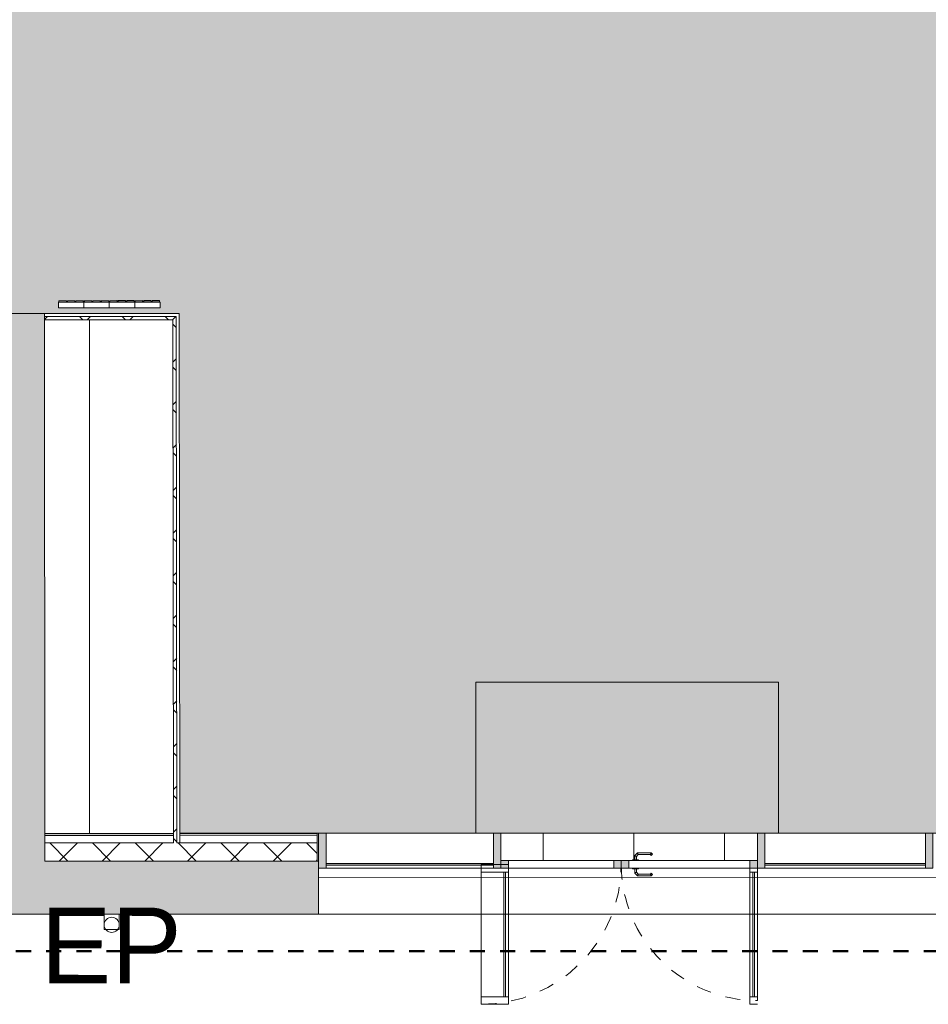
# Model space of a CAD drawing. Header units: metres. Extents: x 82 to 222, y -4 to 154.
# Tile 128 of 214: x 114.71 to 120.71, y 101.84 to 108.34. Entities that reach past the tile are written whole.
import ezdxf

# ---------------------------------------------------------------- set-up
doc = ezdxf.new("R2010")
doc.units = ezdxf.units.M
for name, pattern in [('Caché', [0.003, 0.002, -0.001]), ('Centre', [0.0125, 0.0025, -0.001875, 0.00625, -0.001875]), ('Tiret', [0.0025, 0.00125, -0.00125])]:
    doc.linetypes.add(name, pattern=pattern)
for name, color, linetype, lineweight in [('A-ANNO-NOTE', 7, 'Continuous', 20), ('A-AREA-PATT', 7, 'Continuous', 5), ('A-DETL-GENF', 7, 'Continuous', 5), ('A-DETL-THIN', 7, 'Continuous', 5), ('A-DOOR', 7, 'Continuous', 5), ('A-FLOR', 7, 'Continuous', 5), ('A-FLOR-PATT', 7, 'Continuous', 5), ('A-GLAZ-CURT', 7, 'Continuous', 5), ('A-GLAZ-CWMG', 7, 'Continuous', 5), ('A-WALL', 7, 'Continuous', 5), ('C-TOPO', 7, 'Continuous', 5), ('I-WALL', 7, 'Continuous', 5), ('M-EQPM', 7, 'Continuous', 5), ('P-SANR-FIXT', 7, 'Continuous', 5)]:
    doc.layers.add(name, color=color, linetype=linetype, lineweight=lineweight)
doc.layers.add('A-AREA', color=9, linetype='Tiret', lineweight=5, true_color=0x808080)
doc.layers.add('A-DETL', color=7, linetype='Continuous', lineweight=5, true_color=0x00a600)
doc.layers.add('A-WALL-PATT', color=7, linetype='Continuous', true_color=0x2a2a2a)
doc.styles.add('Arial', font='arial.ttf', dxfattribs={"height": 0.5})
pattern_1 = [(45, (-65.317, 107.194), (-0.14142136, 0.14142136), []), (135, (-65.317, 107.194), (-0.14142136, -0.14142136), [])]

# ---------------------------------------------------------------- blocks, each defined once
blk = doc.blocks.new('Meneau rectangulaire - 50x180-4026080-DCE-Plan de reperage des sol- rez de rue-200 - Dépendante 1')
at = {"layer": 'A-GLAZ-CWMG', "true_color": 0x2a2a2a}
blk.add_hatch(color=250, dxfattribs=at).paths.add_polyline_path([(0, -0.025), (0, 0.205), (-0.05, 0.205), (-0.05, -0.025)])
at = {"layer": 'A-GLAZ-CWMG'}
for p, q in [((0, 0.205), (-0.05, 0.205)), ((-0.05, 0.205), (-0.05, -0.025)), ((0, -0.025), (0, 0.205)), ((-0.05, -0.025), (0, -0.025))]:
    blk.add_line(p, q, dxfattribs=at)
blk = doc.blocks.new('Panneau système - Vitré-5471742-DCE-Plan de reperage des sol- rez de rue-200 - Dépendante 1')
at = {"layer": 'A-GLAZ-CURT', "true_color": 0x2a2a2a}
blk.add_hatch(color=250, dxfattribs=at).paths.add_polyline_path([(0.5301, 0.005), (-0.5301, 0.005), (-0.5301, -0.005), (0.5301, -0.005)])
at = {"layer": 'A-GLAZ-CURT'}
for p, q in [((0.5301, 0.005), (-0.5301, 0.005)), ((-0.5301, 0.005), (-0.5301, -0.005)), ((0.5301, -0.005), (0.5301, 0.005)), ((-0.5301, -0.005), (0.5301, -0.005))]:
    blk.add_line(p, q, dxfattribs=at)
blk = doc.blocks.new('Panneau système - Vitré-4026411-DCE-Plan de reperage des sol- rez de rue-200 - Dépendante 1')
at = {"layer": 'A-GLAZ-CURT', "true_color": 0x2a2a2a}
blk.add_hatch(color=250, dxfattribs=at).paths.add_polyline_path([(-0.5524, 0.005), (-0.5524, -0.005), (0.5524, -0.005), (0.5524, 0.005)])
at = {"layer": 'A-GLAZ-CURT'}
for p, q in [((0.5524, 0.005), (-0.5524, 0.005)), ((-0.5524, 0.005), (-0.5524, -0.005)), ((0.5524, -0.005), (0.5524, 0.005)), ((-0.5524, -0.005), (0.5524, -0.005))]:
    blk.add_line(p, q, dxfattribs=at)
blk = doc.blocks.new('Meneau rectangulaire - 50x180-4026081-DCE-Plan de reperage des sol- rez de rue-200 - Dépendante 1')
at = {"layer": 'A-GLAZ-CWMG', "true_color": 0x2a2a2a}
blk.add_hatch(color=250, dxfattribs=at).paths.add_polyline_path([(0, -0.025), (-0.05, -0.025), (-0.05, 0.205), (0, 0.205)])
at = {"layer": 'A-GLAZ-CWMG'}
for p, q in [((-0.05, 0.205), (0, 0.205)), ((-0.05, -0.025), (-0.05, 0.205)), ((0, 0.205), (0, -0.025)), ((0, -0.025), (-0.05, -0.025))]:
    blk.add_line(p, q, dxfattribs=at)
blk = doc.blocks.new('Meneau rectangulaire - 50x180-4026016-DCE-Plan de reperage des sol- rez de rue-200 - Dépendante 1')
at = {"layer": 'A-GLAZ-CWMG', "true_color": 0x2a2a2a}
blk.add_hatch(color=250, dxfattribs=at).paths.add_polyline_path([(0.025, -0.025), (-0.025, -0.025), (-0.025, 0.205), (0.025, 0.205)])
at = {"layer": 'A-GLAZ-CWMG'}
for p, q in [((-0.025, -0.025), (-0.025, 0.205)), ((0.025, 0.205), (0.025, -0.025)), ((0.025, -0.025), (-0.025, -0.025))]:
    blk.add_line(p, q, dxfattribs=at)
blk = doc.blocks.new('Meneau rectangulaire - 50x180-4026409-DCE-Plan de reperage des sol- rez de rue-200 - Dépendante 1')
at = {"layer": 'A-GLAZ-CWMG'}
for p, q in [((116.7312, 102.9651), (117.721, 102.9651)), ((117.836, 102.7351), (116.7312, 102.7351))]:
    blk.add_line(p, q, dxfattribs=at)
blk = doc.blocks.new('Meneau rectangulaire - 50x180-5471430-DCE-Plan de reperage des sol- rez de rue-200 - Dépendante 1')
at = {"layer": 'A-GLAZ-CWMG'}
for p, q in [((119.721, 102.9651), (120.6911, 102.9651)), ((120.6911, 102.7351), (119.631, 102.7351))]:
    blk.add_line(p, q, dxfattribs=at)
blk = doc.blocks.new('OMD_1PV 2V - PV 2V 90_90-4074763-DCE-Plan de reperage des sol- rez de rue-200 - Dépendante 1')
at = {"layer": 'A-DOOR', "true_color": 0x2a2a2a}
h = blk.add_hatch(color=250, dxfattribs=at)
h.paths.add_polyline_path([(-0.8475, 0.025), (-0.8475, -0.025), (-0.7975, -0.025), (-0.7975, 0.025)])
h.paths.add_polyline_path([(0.0525, 0.025), (0.0025, 0.025), (0.0025, -0.025), (0.0525, -0.025)])
h = blk.add_hatch(color=250, dxfattribs=at)
h.paths.add_polyline_path([(0.0525, 0.025), (0.0525, -0.025), (0.1025, -0.025), (0.1025, 0.025)])
h.paths.add_polyline_path([(0.8475, 0.025), (0.7975, 0.025), (0.7975, -0.025), (0.8475, -0.025)])
at = {"layer": 'A-DOOR'}
for p, q in [((-0.8475, 0.925), (-0.7975, 0.925)), ((-0.7975, 0.925), (-0.7975, 0)), ((0.7975, 0), (0.7975, 0.925)), ((0.7975, 0.925), (0.9775, 0.925)), ((0.9775, 0.925), (0.9775, 0)), ((-0.8475, 0.9), (-0.8475, 0)), ((-0.7975, 0.875), (-0.8475, 0.875)), ((-0.8275, 0.875), (-0.8275, 0.0525)), ((-0.8175, 0.875), (-0.8175, 0.0525)), ((0.9775, 0.875), (0.7975, 0.875)), ((0.8175, 0.875), (0.8175, 0.0525)), ((0.8275, 0.875), (0.8275, 0.0525)), ((-0.145, 0.076), (-0.1539, 0.0671)), ((-0.1539, 0.0671), (-0.1454, 0.0587)), ((-0.055, 0.076), (-0.145, 0.076)), ((-0.0365, 0.0575), (-0.055, 0.076)), ((-0.7975, 0.0525), (-0.8475, 0.0525)), ((-0.7975, 0.025), (-0.8475, 0.025)), ((-0.7975, 0.025), (-0.6262, 0.025)), ((-0.7975, -0.025), (-0.7975, 0.025)), ((-0.0625, 0.025), (-0.7975, 0.025)), ((-0.1401, 0.064), (-0.1454, 0.0587)), ((-0.06, 0.064), (-0.1401, 0.064)), ((-0.0625, 0.03), (-0.0225, 0.03)), ((-0.0625, 0.03), (-0.0625, 0.025)), ((-0.0225, 0.025), (-0.0625, 0.025)), ((-0.0485, 0.0525), (-0.06, 0.064)), ((-0.0485, 0.03), (-0.0485, 0.0525)), ((-0.0365, 0.03), (-0.0365, 0.0575)), ((-0.0225, 0.025), (-0.0225, 0.03)), ((0.0025, 0.025), (-0.0225, 0.025)), ((0.0025, 0.025), (0.0025, -0.025)), ((0.0525, 0.025), (0.0025, 0.025)), ((0.0525, -0.025), (0.0525, 0.025)), ((0.1025, 0.025), (0.0525, 0.025)), ((0.0525, 0.025), (0.0525, -0.025)), ((0.1025, -0.025), (0.1025, 0.025)), ((0.7975, 0.025), (0.1025, 0.025)), ((0.9775, 0.0525), (0.7975, 0.0525)), ((0.7975, 0.025), (0.7975, -0.025)), ((0.8475, 0.025), (0.7975, 0.025)), ((-0.8475, -0.025), (-0.7975, -0.025)), ((-0.7975, -0.025), (-0.0625, -0.025)), ((-0.1453, -0.0587), (-0.1538, -0.0672)), ((-0.14, -0.064), (-0.1453, -0.0587)), ((-0.0598, -0.064), (-0.14, -0.064)), ((-0.0625, -0.025), (-0.0225, -0.025)), ((-0.0625, -0.03), (-0.0625, -0.025)), ((-0.0225, -0.03), (-0.0625, -0.03)), ((-0.0485, -0.0527), (-0.0598, -0.064)), ((-0.0549, -0.076), (-0.0365, -0.0577)), ((-0.0485, -0.03), (-0.0485, -0.0527)), ((-0.0365, -0.0577), (-0.0365, -0.03)), ((-0.0225, -0.03), (-0.0225, -0.025)), ((-0.0225, -0.025), (0.0025, -0.025)), ((0.0025, -0.025), (0.0525, -0.025)), ((0.0525, -0.025), (0.1025, -0.025)), ((0.1025, -0.025), (0.7975, -0.025)), ((0.9775, 0), (0.7975, 0)), ((0.7975, -0.025), (0.8475, -0.025)), ((-0.1538, -0.0672), (-0.145, -0.076)), ((-0.145, -0.076), (-0.0549, -0.076))]:
    blk.add_line(p, q, dxfattribs=at)
at = {"layer": 'A-DOOR', "linetype": 'Tiret'}
for centre, radius, start, end in [((0.9775, 0), 0.925, 90, 180), ((-0.8475, 0), 0.9, 360, 90)]:
    blk.add_arc(centre, radius, start, end, dxfattribs=at)
at = {"layer": 'A-DOOR'}
for points in [[(-0.145, 0.076), (-0.1445, 0.0747), (-0.1434, 0.072), (-0.1417, 0.0679), (-0.1406, 0.0653), (-0.1401, 0.064)], [(-0.055, 0.076), (-0.0555, 0.0747), (-0.0567, 0.072), (-0.0583, 0.0679), (-0.0595, 0.0653), (-0.06, 0.064)], [(-0.0365, 0.0575), (-0.0378, 0.0569), (-0.0405, 0.0558), (-0.0445, 0.0541), (-0.0472, 0.053), (-0.0485, 0.0525)], [(-0.14, -0.064), (-0.1406, -0.0653), (-0.1417, -0.068), (-0.1434, -0.0721), (-0.1445, -0.0747), (-0.145, -0.076)], [(-0.0598, -0.064), (-0.0593, -0.0653), (-0.0582, -0.068), (-0.0565, -0.0721), (-0.0554, -0.0747), (-0.0549, -0.076)], [(-0.0485, -0.0527), (-0.0472, -0.0532), (-0.0445, -0.0543), (-0.0405, -0.056), (-0.0378, -0.0571), (-0.0365, -0.0577)]]:
    blk.add_open_spline(points, degree=3, dxfattribs=at)
blk = doc.blocks.new('Gouttière avec dauphin - Gouttière avec dauphin 13_5-4852661-DCE-Plan de reperage des sol- rez de rue-200 - Dépendante 1')
at = {"layer": 'P-SANR-FIXT', "linetype": 'Caché'}
for p, q in [((-0.05, -0.03), (-0.05, 0.07)), ((-0.05, 0.07), (0.05, 0.07)), ((0.05, 0.07), (0.05, -0.03)), ((0.05, -0.03), (-0.05, -0.03))]:
    blk.add_line(p, q, dxfattribs=at)
at = {"layer": 'P-SANR-FIXT'}
blk.add_circle((0, 0), 0.05, dxfattribs=at)
blk = doc.blocks.new('Cordivari_ROSY_VT - H__2200 mm__Altezza Standard-5448234-DCE-Plan de reperage des sol- rez de rue-200 - Dépendante 1')
at = {"layer": 'M-EQPM'}
for p, q in [((0.003, 0.13175), (0.003, 0.12625)), ((0.0037, 0.1318), (0.0037, 0.1262)), ((0.0037, 0.1318), (0.0037, 0.1262)), ((0.0037, 0.1262), (0.0037, 0.1318)), ((0.0508, 0.1333), (0.0052, 0.1333)), ((0.0052, 0.1333), (0.0508, 0.1333)), ((0.05075, 0.134), (0.00525, 0.134)), ((0.0523, 0.1262), (0.0523, 0.1318)), ((0.0523, 0.1262), (0.0523, 0.1318)), ((0.0523, 0.1318), (0.0523, 0.1262)), ((0.053, 0.12625), (0.053, 0.13175)), ((0.059, 0.13175), (0.059, 0.12625)), ((0.0597, 0.1318), (0.0597, 0.1262)), ((0.0597, 0.1318), (0.0597, 0.1262)), ((0.0597, 0.1262), (0.0597, 0.1318)), ((0.1068, 0.1333), (0.0612, 0.1333)), ((0.0612, 0.1333), (0.1068, 0.1333)), ((0.10675, 0.134), (0.06125, 0.134)), ((0.1083, 0.1262), (0.1083, 0.1318)), ((0.1083, 0.1262), (0.1083, 0.1318)), ((0.1083, 0.1318), (0.1083, 0.1262)), ((0.109, 0.12625), (0.109, 0.13175)), ((0.115, 0.13175), (0.115, 0.12625)), ((0.1157, 0.1318), (0.1157, 0.1262)), ((0.1157, 0.1318), (0.1157, 0.1262)), ((0.1157, 0.1262), (0.1157, 0.1318)), ((0.1628, 0.1333), (0.1172, 0.1333)), ((0.1172, 0.1333), (0.1628, 0.1333)), ((0.16275, 0.134), (0.11725, 0.134)), ((0.1643, 0.1262), (0.1643, 0.1318)), ((0.1643, 0.1262), (0.1643, 0.1318)), ((0.1643, 0.1318), (0.1643, 0.1262)), ((0.165, 0.12625), (0.165, 0.13175)), ((0.00525, 0.124), (0, 0.124)), ((0, 0.124), (0, 0.086)), ((0, 0.086), (0.168, 0.086)), ((0.0052, 0.1247), (0.0508, 0.1247)), ((0.0508, 0.1247), (0.0052, 0.1247)), ((0.00525, 0.124), (0.05075, 0.124)), ((0.06125, 0.124), (0.05075, 0.124)), ((0.0612, 0.1247), (0.1068, 0.1247)), ((0.1068, 0.1247), (0.0612, 0.1247)), ((0.06125, 0.124), (0.10675, 0.124)), ((0.11725, 0.124), (0.10675, 0.124)), ((0.1172, 0.1247), (0.1628, 0.1247)), ((0.1628, 0.1247), (0.1172, 0.1247)), ((0.11725, 0.124), (0.16275, 0.124)), ((0.168, 0.124), (0.16275, 0.124)), ((0.168, 0.086), (0.168, 0.124))]:
    blk.add_line(p, q, dxfattribs=at)
for centre, radius, start, end in [((0.00525, 0.13175), 0.00225, 90, 180), ((0.0052, 0.1318), 0.0015, 90, 180), ((0.0052, 0.1318), 0.0015, 90, 180), ((0.0052, 0.1318), 0.0015, 90, 180), ((0.05075, 0.13175), 0.00225, 0, 90), ((0.0508, 0.1318), 0.0015, 0, 90), ((0.0508, 0.1318), 0.0015, 0, 90), ((0.0508, 0.1318), 0.0015, 0, 90), ((0.06125, 0.13175), 0.00225, 90, 180), ((0.0612, 0.1318), 0.0015, 90, 180), ((0.0612, 0.1318), 0.0015, 90, 180), ((0.0612, 0.1318), 0.0015, 90, 180), ((0.10675, 0.13175), 0.00225, 360, 90), ((0.1068, 0.1318), 0.0015, 0, 90), ((0.1068, 0.1318), 0.0015, 0, 90), ((0.1068, 0.1318), 0.0015, 0, 90), ((0.11725, 0.13175), 0.00225, 90, 180), ((0.1172, 0.1318), 0.0015, 90, 180), ((0.1172, 0.1318), 0.0015, 90, 180), ((0.1172, 0.1318), 0.0015, 90, 180), ((0.16275, 0.13175), 0.00225, 0, 90), ((0.1628, 0.1318), 0.0015, 0, 90), ((0.1628, 0.1318), 0.0015, 0, 90), ((0.1628, 0.1318), 0.0015, 0, 90), ((0.00525, 0.12625), 0.00225, 180, 270), ((0.0052, 0.1262), 0.0015, 180, 270), ((0.0052, 0.1262), 0.0015, 180, 270), ((0.0052, 0.1262), 0.0015, 180, 270), ((0.05075, 0.12625), 0.00225, 270, 0), ((0.0508, 0.1262), 0.0015, 270, 0), ((0.0508, 0.1262), 0.0015, 270, 0), ((0.0508, 0.1262), 0.0015, 270, 0), ((0.06125, 0.12625), 0.00225, 180, 270), ((0.0612, 0.1262), 0.0015, 180, 270), ((0.0612, 0.1262), 0.0015, 180, 270), ((0.0612, 0.1262), 0.0015, 180, 270), ((0.10675, 0.12625), 0.00225, 270, 0), ((0.1068, 0.1262), 0.0015, 270, 0), ((0.1068, 0.1262), 0.0015, 270, 360), ((0.1068, 0.1262), 0.0015, 270, 0), ((0.11725, 0.12625), 0.00225, 180, 270), ((0.1172, 0.1262), 0.0015, 180, 270), ((0.1172, 0.1262), 0.0015, 180, 270), ((0.1172, 0.1262), 0.0015, 180, 270), ((0.16275, 0.12625), 0.00225, 270, 0), ((0.1628, 0.1262), 0.0015, 270, 0), ((0.1628, 0.1262), 0.0015, 270, 360), ((0.1628, 0.1262), 0.0015, 270, 0)]:
    blk.add_arc(centre, radius, start, end, dxfattribs=at)
blk = doc.blocks.new('Cordivari_ROSY_VT - H__2200 mm__Altezza Standard-4179536-DCE-Plan de reperage des sol- rez de rue-200 - Dépendante 1')
at = {"layer": 'M-EQPM'}
for p, q in [((0.00525, 0.095), (0, 0.095)), ((0, 0.095), (0, 0.057)), ((0.003, 0.10275), (0.003, 0.09725)), ((0.0037, 0.1028), (0.0037, 0.0972)), ((0.0037, 0.1028), (0.0037, 0.0972)), ((0.0037, 0.0972), (0.0037, 0.1028)), ((0.0508, 0.1043), (0.0052, 0.1043)), ((0.0052, 0.1043), (0.0508, 0.1043)), ((0.0052, 0.0957), (0.0508, 0.0957)), ((0.0508, 0.0957), (0.0052, 0.0957)), ((0.05075, 0.105), (0.00525, 0.105)), ((0.00525, 0.095), (0.05075, 0.095)), ((0.06125, 0.095), (0.05075, 0.095)), ((0.0523, 0.0972), (0.0523, 0.1028)), ((0.0523, 0.0972), (0.0523, 0.1028)), ((0.0523, 0.1028), (0.0523, 0.0972)), ((0.053, 0.09725), (0.053, 0.10275)), ((0.059, 0.10275), (0.059, 0.09725)), ((0.0597, 0.1028), (0.0597, 0.0972)), ((0.0597, 0.1028), (0.0597, 0.0972)), ((0.0597, 0.0972), (0.0597, 0.1028)), ((0.1068, 0.1043), (0.0612, 0.1043)), ((0.0612, 0.1043), (0.1068, 0.1043)), ((0.0612, 0.0957), (0.1068, 0.0957)), ((0.1068, 0.0957), (0.0612, 0.0957)), ((0.10675, 0.105), (0.06125, 0.105)), ((0.06125, 0.095), (0.10675, 0.095)), ((0.11725, 0.095), (0.10675, 0.095)), ((0.1083, 0.0972), (0.1083, 0.1028)), ((0.1083, 0.0972), (0.1083, 0.1028)), ((0.1083, 0.1028), (0.1083, 0.0972)), ((0.109, 0.09725), (0.109, 0.10275)), ((0.115, 0.10275), (0.115, 0.09725)), ((0.1157, 0.1028), (0.1157, 0.0972)), ((0.1157, 0.1028), (0.1157, 0.0972)), ((0.1157, 0.0972), (0.1157, 0.1028)), ((0.1628, 0.1043), (0.1172, 0.1043)), ((0.1172, 0.1043), (0.1628, 0.1043)), ((0.1172, 0.0957), (0.1628, 0.0957)), ((0.1628, 0.0957), (0.1172, 0.0957)), ((0.16275, 0.105), (0.11725, 0.105)), ((0.11725, 0.095), (0.16275, 0.095)), ((0.168, 0.095), (0.16275, 0.095)), ((0.1643, 0.0972), (0.1643, 0.1028)), ((0.1643, 0.0972), (0.1643, 0.1028)), ((0.1643, 0.1028), (0.1643, 0.0972)), ((0.165, 0.09725), (0.165, 0.10275)), ((0.168, 0.057), (0.168, 0.095)), ((0, 0.057), (0.168, 0.057))]:
    blk.add_line(p, q, dxfattribs=at)
for centre, radius, start, end in [((0.00525, 0.10275), 0.00225, 90, 180), ((0.00525, 0.09725), 0.00225, 180, 270), ((0.0052, 0.1028), 0.0015, 90, 180), ((0.0052, 0.1028), 0.0015, 90, 180), ((0.0052, 0.1028), 0.0015, 90, 180), ((0.0052, 0.0972), 0.0015, 180, 270), ((0.0052, 0.0972), 0.0015, 180, 270), ((0.0052, 0.0972), 0.0015, 180, 270), ((0.05075, 0.10275), 0.00225, 0, 90), ((0.05075, 0.09725), 0.00225, 270, 360), ((0.0508, 0.1028), 0.0015, 360, 90), ((0.0508, 0.1028), 0.0015, 360, 90), ((0.0508, 0.1028), 0.0015, 0, 90), ((0.0508, 0.0972), 0.0015, 270, 0), ((0.0508, 0.0972), 0.0015, 270, 360), ((0.0508, 0.0972), 0.0015, 270, 0), ((0.06125, 0.10275), 0.00225, 90, 180), ((0.06125, 0.09725), 0.00225, 180, 270), ((0.0612, 0.1028), 0.0015, 90, 180), ((0.0612, 0.1028), 0.0015, 90, 180), ((0.0612, 0.1028), 0.0015, 90, 180), ((0.0612, 0.0972), 0.0015, 180, 270), ((0.0612, 0.0972), 0.0015, 180, 270), ((0.0612, 0.0972), 0.0015, 180, 270), ((0.10675, 0.10275), 0.00225, 360, 90), ((0.10675, 0.09725), 0.00225, 270, 0), ((0.1068, 0.1028), 0.0015, 0, 90), ((0.1068, 0.1028), 0.0015, 0, 90), ((0.1068, 0.1028), 0.0015, 0, 90), ((0.1068, 0.0972), 0.0015, 270, 0), ((0.1068, 0.0972), 0.0015, 270, 0), ((0.1068, 0.0972), 0.0015, 270, 0), ((0.11725, 0.10275), 0.00225, 90, 180), ((0.11725, 0.09725), 0.00225, 180, 270), ((0.1172, 0.1028), 0.0015, 90, 180), ((0.1172, 0.1028), 0.0015, 90, 180), ((0.1172, 0.1028), 0.0015, 90, 180), ((0.1172, 0.0972), 0.0015, 180, 270), ((0.1172, 0.0972), 0.0015, 180, 270), ((0.1172, 0.0972), 0.0015, 180, 270), ((0.16275, 0.10275), 0.00225, 360, 90), ((0.16275, 0.09725), 0.00225, 270, 0), ((0.1628, 0.1028), 0.0015, 0, 90), ((0.1628, 0.1028), 0.0015, 0, 90), ((0.1628, 0.1028), 0.0015, 0, 90), ((0.1628, 0.0972), 0.0015, 270, 0), ((0.1628, 0.0972), 0.0015, 270, 360), ((0.1628, 0.0972), 0.0015, 270, 0)]:
    blk.add_arc(centre, radius, start, end, dxfattribs=at)

msp = doc.modelspace()

# ---------------------------------------------------------------- hatches: boundary and pattern name
at = {"layer": 'A-AREA-PATT', "true_color": 0xdbd1b0}
h = msp.add_hatch(color=9, dxfattribs=at)
h.paths.add_polyline_path([(115.7649, 102.9647), (117.721, 102.9659), (117.721, 103.9651), (119.721, 103.9651), (119.721, 102.9657), (120.7811, 102.9663), (120.7811, 103.3659), (120.801, 103.3659), (120.7996, 108.8694), (120.7504, 108.8706), (120.7484, 109.4024), (119.2147, 109.4024), (119.2147, 108.8694), (115.8139, 108.8667), (113.9594, 108.8661), (113.9594, 108.8583), (113.9144, 108.8583), (113.9144, 108.8663), (113.1144, 108.8661), (113.1144, 108.8581), (113.0694, 108.8581), (113.0694, 108.8661), (112.8547, 108.866), (112.8547, 108.858), (112.8097, 108.858), (112.8097, 108.866), (111.8797, 108.8658), (111.8797, 108.8578), (111.8347, 108.8578), (111.8347, 108.8658), (110.9998, 108.8656), (110.9998, 108.8576), (110.9548, 108.8576), (110.9547, 108.8856), (110.9397, 108.8856), (110.9397, 108.9306), (110.1697, 108.9304), (110.1697, 108.8854), (110.1547, 108.8854), (110.1548, 108.8574), (110.1098, 108.8574), (110.1098, 108.8654), (109.2298, 108.8638), (109.2299, 108.3702), (109.2379, 108.3702), (109.2379, 108.3252), (109.1979, 108.3251), (109.1979, 108.3101), (109.1649, 108.3101), (109.1652, 106.9101), (109.1982, 106.9101), (109.1982, 106.8951), (109.2382, 106.8952), (109.2382, 106.8502), (109.2302, 106.8502), (109.2303, 106.4002), (115.7598, 106.4017), (115.7649, 102.9649)])
h.paths.add_polyline_path([(114.9617, 106.4375), (114.9617, 106.4755), (114.9669, 106.4762), (114.9669, 106.4855), (115.0125, 106.4848), (115.0125, 106.4755), (115.0229, 106.4762), (115.0229, 106.4855), (115.0685, 106.4848), (115.0685, 106.4755), (115.0789, 106.4762), (115.0789, 106.4855), (115.1245, 106.4848), (115.1245, 106.4755), (115.1349, 106.4763), (115.1349, 106.4855), (115.1805, 106.4848), (115.1805, 106.4756), (115.1909, 106.4763), (115.1909, 106.4856), (115.2365, 106.4849), (115.2365, 106.4756), (115.2469, 106.4763), (115.2469, 106.4856), (115.2925, 106.4849), (115.2925, 106.4756), (115.3029, 106.4763), (115.3029, 106.4856), (115.3485, 106.4849), (115.3485, 106.4756), (115.3589, 106.4763), (115.3589, 106.4856), (115.4045, 106.4849), (115.4045, 106.4756), (115.4149, 106.4763), (115.4149, 106.4856), (115.4605, 106.4849), (115.4605, 106.4756), (115.4709, 106.4763), (115.4709, 106.4856), (115.5165, 106.4849), (115.5165, 106.4756), (115.5269, 106.4764), (115.5269, 106.4856), (115.5725, 106.4849), (115.5725, 106.4757), (115.5829, 106.4764), (115.5829, 106.4857), (115.6285, 106.485), (115.6285, 106.4757), (115.6337, 106.4743), (115.6337, 106.4377), (114.9904, 106.4375)])
at = {"layer": 'A-DETL-GENF', "true_color": 0x0000ff}
h = msp.add_hatch(color=5, dxfattribs=at)
h.paths.add_polyline_path([(132.4785, 102.9651), (132.4785, 103.9651), (130.4785, 103.9651), (130.4785, 102.9651), (132.2838, 102.9651)])
h.paths.add_polyline_path([(126.581, 102.9651), (126.581, 103.9651), (124.581, 103.9651), (124.581, 102.9651), (125.6958, 102.9651)])
h.paths.add_polyline_path([(119.721, 102.9651), (119.721, 103.9651), (117.721, 103.9651), (117.721, 102.9651), (119.1079, 102.9651)])
at = {"layer": 'A-FLOR-PATT', "true_color": 0x808080}
h = msp.add_hatch(dxfattribs=at)
h.set_pattern_fill('FP_3', color=8, style=0, pattern_type=2)
h.set_pattern_definition([(90, (-65.317, 107.194), (-0.59961, 4e-17), [])])
h.paths.add_polyline_path([(118.8785, 102.7851), (119.581, 102.7851), (119.581, 102.9651), (117.886, 102.9651), (117.886, 102.7851), (118.756, 102.7851), (118.756, 102.7901), (118.77, 102.7901), (118.77, 102.8177), (118.79, 102.8361), (118.8785, 102.8361), (118.8873, 102.8273), (118.8785, 102.8191), (118.8735, 102.8241), (118.7917, 102.8225), (118.782, 102.8128), (118.782, 102.7901), (118.796, 102.7901), (118.796, 102.7851), (118.8768, 102.7851)])
h.paths.add_polyline_path([(125.696, 102.7859), (126.481, 102.7859), (126.481, 102.9651), (124.786, 102.9651), (124.786, 102.7859), (125.656, 102.7859), (125.656, 102.7909), (125.67, 102.7909), (125.67, 102.8186), (125.69, 102.8369), (125.7785, 102.8369), (125.7873, 102.8281), (125.7785, 102.82), (125.7735, 102.8249), (125.6917, 102.8233), (125.682, 102.8136), (125.682, 102.7909), (125.696, 102.7909)])
h.paths.add_polyline_path([(131.6485, 102.7886), (132.4378, 102.7886), (132.4357, 102.9651), (130.7835, 102.9651), (130.7835, 102.7886), (131.6085, 102.7886), (131.6085, 102.7936), (131.6225, 102.7936), (131.6225, 102.8213), (131.6425, 102.8396), (131.731, 102.8396), (131.7398, 102.8308), (131.731, 102.8227), (131.726, 102.8276), (131.6442, 102.826), (131.6345, 102.8163), (131.6345, 102.7936), (131.6485, 102.7936)])
h.paths.add_polyline_path([(114.8711, 102.9649), (115.7229, 102.9651), (115.7179, 106.3597), (114.8703, 106.3595), (114.8711, 103.2442)])
h.paths.add_polyline_path([(120.801, 103.3659), (120.801, 103.3659), (120.8008, 104.4485)])
h.paths.add_polyline_path([(128.3031, 106.8084), (128.3035, 106.8094), (128.3031, 106.8118)])
h.paths.add_polyline_path([(128.3032, 107.1118), (128.3035, 107.1118), (128.3032, 107.1118)])
h.paths.add_polyline_path([(118.0099, 108.8675), (118.3298, 108.8683), (118.3298, 108.9373), (118.3447, 108.9373), (118.3447, 108.9673), (117.5997, 108.9671), (117.5997, 108.9371), (117.6147, 108.9371), (117.6148, 108.8675), (117.7705, 108.8675)])
h.paths.add_polyline_path([(129.5973, 109.4049), (130.3623, 109.4084), (129.5973, 109.4068), (129.5973, 109.4052)])
h.paths.add_polyline_path([(115.9646, 111.0738), (118.0099, 111.0822), (115.9646, 111.0816)])
h.paths.add_polyline_path([(128.3043, 111.2347), (129.5462, 111.235), (129.5462, 111.2853), (128.3043, 111.2847), (128.3043, 111.235)])
at = {"layer": 'A-WALL-PATT', "lineweight": 5}
h = msp.add_hatch(color=256, dxfattribs=at)
h.paths.add_polyline_path([(106.7604, 106.2696), (107.2529, 106.2697), (107.2528, 106.3997), (106.7603, 106.3996), (106.7604, 106.2697)])
h.paths.add_polyline_path([(108.1879, 106.2699), (114.8704, 106.2715), (114.8703, 106.4015), (108.1878, 106.3999)])
at = {"layer": 'A-WALL-PATT', "lineweight": 5, "true_color": 0x7e7e7e}
h = msp.add_hatch(dxfattribs=at)
h.set_pattern_fill('FP_1', color=8, style=0, pattern_type=2)
h.set_pattern_definition(pattern_1)
h.paths.add_polyline_path([(114.8703, 106.3595), (115.7179, 106.3597), (115.7179, 106.3817), (114.8703, 106.3815)])
h = msp.add_hatch(dxfattribs=at)
h.set_pattern_fill('FP_1', color=8, style=0, pattern_type=2)
h.set_pattern_definition(pattern_1)
h.paths.add_polyline_path([(115.723, 102.9017), (115.745, 102.9017), (115.7399, 106.3817), (115.7179, 106.3817), (115.7229, 102.9517)])
at = {"layer": 'A-WALL-PATT', "lineweight": 5}
msp.add_hatch(color=256, dxfattribs=at).paths.add_polyline_path([(114.5712, 102.7814), (114.8712, 102.7815), (114.8704, 106.2715), (114.5704, 106.2714), (114.5711, 103.2442)])
at = {"layer": 'A-WALL-PATT', "true_color": 0xc0c0c0}
h = msp.add_hatch(color=9, dxfattribs=at)
h.paths.add_polyline_path([(114.8711, 102.9515), (115.7229, 102.9517), (115.7229, 102.9647), (114.8711, 102.9645)])
h.paths.add_polyline_path([(115.7649, 102.9517), (116.6711, 102.9519), (116.6711, 102.9649), (115.7649, 102.9647)])
at = {"layer": 'A-WALL-PATT', "lineweight": 5, "true_color": 0x7e7e7e}
h = msp.add_hatch(dxfattribs=at)
h.set_pattern_fill('FP_1', color=8, style=0, pattern_type=2)
h.set_pattern_definition(pattern_1)
h.paths.add_polyline_path([(114.8712, 102.7815), (116.6712, 102.7819), (116.6711, 102.9019), (114.8712, 102.9015)])
at = {"layer": 'A-WALL-PATT'}
h = msp.add_hatch(color=256, dxfattribs=at)
h.paths.add_polyline_path([(100.9326, 102.4282), (101.6816, 102.4284), (101.6815, 102.7784), (100.9326, 102.7782), (100.9326, 102.7182), (100.9358, 102.7183), (100.9358, 102.6182), (100.9326, 102.6182), (100.9326, 102.4284)])
h.paths.add_polyline_path([(102.9813, 102.4287), (104.4811, 102.429), (104.4811, 102.779), (102.9812, 102.7787)])
h.paths.add_polyline_path([(105.7808, 102.4293), (107.2816, 102.4297), (107.2815, 102.7797), (105.7808, 102.7793), (105.7808, 102.4297)])
h.paths.add_polyline_path([(108.5813, 102.43), (110.0816, 102.4304), (110.0815, 102.7804), (108.5812, 102.78), (108.5813, 102.4304)])
h.paths.add_polyline_path([(111.3813, 102.4307), (112.8816, 102.431), (112.8815, 102.781), (111.3812, 102.7807)])
h.paths.add_polyline_path([(114.1813, 102.4313), (116.6813, 102.4319), (116.6812, 102.7819), (114.1812, 102.7813)])
h.paths.add_polyline_path([(120.7812, 102.4329), (123.5813, 102.4335), (123.5812, 102.7835), (120.7811, 102.7829)])
h.paths.add_polyline_path([(127.6813, 102.4345), (130.4813, 102.4352), (130.4812, 102.7852), (127.6812, 102.7845)])
h.paths.add_polyline_path([(134.5813, 102.4361), (136.8816, 102.4367), (136.8815, 102.7867), (134.5812, 102.7861)])
h.paths.add_polyline_path([(138.1813, 102.437), (139.6816, 102.4373), (139.6815, 102.7873), (138.1812, 102.787), (138.1813, 102.4373)])
h.paths.add_polyline_path([(140.9813, 102.4377), (142.4816, 102.438), (142.4815, 102.788), (140.9812, 102.7877)])
h.paths.add_polyline_path([(143.7813, 102.4383), (145.2816, 102.4387), (145.2815, 102.7887), (143.7812, 102.7883)])
h.paths.add_polyline_path([(146.5813, 102.439), (148.0731, 102.4393), (148.073, 102.7893), (146.5812, 102.789), (146.5813, 102.4393)])
h.paths.add_polyline_path([(149.3727, 102.4396), (149.7813, 102.4397), (149.7812, 102.7897), (149.3727, 102.7896), (149.3727, 102.4397)])

# ---------------------------------------------------------------- linework, layer by layer
at = {"layer": 'A-AREA'}
for p, q in [((116.6043, 102.9653), (117.721, 102.9655)), ((119.721, 102.9657), (120.7811, 102.9659))]:
    msp.add_line(p, q, dxfattribs=at)
at = {"layer": 'A-DETL', "color": 1, "linetype": 'Centre', "lineweight": 50, "true_color": 0xff0000}
msp.add_line((132.7804, 102.1863), (114.3712, 102.1863), dxfattribs=at)
at = {"layer": 'A-DETL-THIN'}
for p, q in [((119.721, 103.9651), (117.721, 103.9651)), ((117.721, 103.9651), (117.721, 102.9651)), ((119.721, 102.9651), (119.721, 103.9651)), ((117.721, 102.9651), (119.721, 102.9651))]:
    msp.add_line(p, q, dxfattribs=at)
at = {"layer": 'A-FLOR'}
for p, q in [((114.8711, 102.9649), (115.7229, 102.9651)), ((115.7649, 102.9651), (117.721, 102.9655)), ((119.721, 102.966), (120.7811, 102.9663)), ((116.6812, 102.6719), (120.7811, 102.6729))]:
    msp.add_line(p, q, dxfattribs=at)
at = {"layer": 'A-WALL', "lineweight": 20}
for p, q in [((114.8703, 106.4015), (109.2303, 106.4002)), ((114.8711, 102.9645), (114.8703, 106.3595)), ((116.6712, 102.7819), (116.6812, 102.7819)), ((116.6812, 102.7819), (116.6813, 102.4319)), ((114.1813, 102.4313), (116.6813, 102.4319))]:
    msp.add_line(p, q, dxfattribs=at)
at = {"layer": 'A-WALL', "lineweight": 9}
for p, q in [((114.8703, 106.4015), (114.8703, 106.3815)), ((115.7399, 106.3817), (114.8703, 106.3815)), ((115.745, 102.9017), (115.7399, 106.3817)), ((115.7229, 102.9517), (114.8711, 102.9515)), ((115.7229, 102.9647), (115.723, 102.9017)), ((115.7649, 102.9647), (115.765, 102.9017)), ((116.6711, 102.9519), (115.7649, 102.9517)), ((115.723, 102.9017), (114.8712, 102.9015)), ((116.6711, 102.9019), (115.745, 102.9017))]:
    msp.add_line(p, q, dxfattribs=at)
at = {"layer": 'A-WALL'}
for p, q in [((116.6812, 102.6719), (120.7811, 102.6729)), ((120.7812, 102.4329), (116.6813, 102.4319))]:
    msp.add_line(p, q, dxfattribs=at)
at = {"layer": 'C-TOPO'}
for p, q in [((114.2564, 102.4298), (115.2637, 102.43)), ((115.3637, 102.4301), (115.9874, 102.4302)), ((115.9874, 102.4302), (117.5835, 102.4306)), ((117.5835, 102.4306), (118.1997, 102.4307)), ((124.1914, 102.4321), (118.1997, 102.4307))]:
    msp.add_line(p, q, dxfattribs=at)
at = {"layer": 'I-WALL', "lineweight": 20}
for p, q in [((115.7598, 106.4017), (114.8703, 106.4015)), ((115.7649, 102.9647), (115.7598, 106.4017)), ((114.8703, 106.3815), (114.8703, 106.3595)), ((114.8703, 106.3595), (115.7179, 106.3597)), ((115.7179, 106.3597), (115.7229, 102.9647)), ((115.7229, 102.9647), (114.8711, 102.9645)), ((114.8711, 102.9645), (114.8712, 102.7815)), ((116.6711, 102.9649), (115.7649, 102.9647)), ((116.6712, 102.7819), (116.6711, 102.9649)), ((114.8712, 102.7815), (116.6712, 102.7819))]:
    msp.add_line(p, q, dxfattribs=at)

# ---------------------------------------------------------------- block references
at = {"layer": 'A-DOOR', "rotation": 180}
msp.add_blockref('OMD_1PV 2V - PV 2V 90_90-4074763-DCE-Plan de reperage des sol- rez de rue-200 - Dépendante 1', (118.7335, 102.7601), dxfattribs=at)
at = {"layer": 'A-GLAZ-CURT', "rotation": 180}
for name, p in [('Panneau système - Vitré-4026411-DCE-Plan de reperage des sol- rez de rue-200 - Dépendante 1', (117.2836, 102.7601)), ('Panneau système - Vitré-5471742-DCE-Plan de reperage des sol- rez de rue-200 - Dépendante 1', (120.161, 102.7601))]:
    msp.add_blockref(name, p, dxfattribs=at)
at = {"layer": 'A-GLAZ-CWMG', "extrusion": (0, 0, -1)}
for name, p in [('Meneau rectangulaire - 50x180-4026081-DCE-Plan de reperage des sol- rez de rue-200 - Dépendante 1', (-116.6812, 102.7601)), ('Meneau rectangulaire - 50x180-4026016-DCE-Plan de reperage des sol- rez de rue-200 - Dépendante 1', (-117.861, 102.7601)), ('Meneau rectangulaire - 50x180-4026016-DCE-Plan de reperage des sol- rez de rue-200 - Dépendante 1', (-119.606, 102.7601))]:
    msp.add_blockref(name, p, dxfattribs=at)
at = {"layer": 'A-GLAZ-CWMG'}
for name, p in [('Meneau rectangulaire - 50x180-4026409-DCE-Plan de reperage des sol- rez de rue-200 - Dépendante 1', (0, 0)), ('Meneau rectangulaire - 50x180-5471430-DCE-Plan de reperage des sol- rez de rue-200 - Dépendante 1', (0, 0)), ('Meneau rectangulaire - 50x180-4026080-DCE-Plan de reperage des sol- rez de rue-200 - Dépendante 1', (120.7411, 102.7601))]:
    msp.add_blockref(name, p, dxfattribs=at)
at = {"layer": 'M-EQPM', "rotation": 0.0135285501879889}
for name, p in [('Cordivari_ROSY_VT - H__2200 mm__Altezza Standard-5448234-DCE-Plan de reperage des sol- rez de rue-200 - Dépendante 1', (114.9617, 106.3515)), ('Cordivari_ROSY_VT - H__2200 mm__Altezza Standard-4179536-DCE-Plan de reperage des sol- rez de rue-200 - Dépendante 1', (115.1297, 106.3805)), ('Cordivari_ROSY_VT - H__2200 mm__Altezza Standard-4179536-DCE-Plan de reperage des sol- rez de rue-200 - Dépendante 1', (115.2977, 106.3806)), ('Cordivari_ROSY_VT - H__2200 mm__Altezza Standard-4179536-DCE-Plan de reperage des sol- rez de rue-200 - Dépendante 1', (115.4657, 106.3806))]:
    msp.add_blockref(name, p, dxfattribs=at)
at = {"layer": 'P-SANR-FIXT', "rotation": 359.9348865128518}
msp.add_blockref('Gouttière avec dauphin - Gouttière avec dauphin 13_5-4852661-DCE-Plan de reperage des sol- rez de rue-200 - Dépendante 1', (115.3136, 102.3602), dxfattribs=at)

# ---------------------------------------------------------------- texts
at = {"layer": 'A-ANNO-NOTE', "insert": (114.8452, 102.4748), "char_height": 0.5, "width": 1.122362, "attachment_point": 1, "rotation": 359.93489, "style": 'Arial'}
msp.add_mtext('EP', dxfattribs=at)

doc.saveas('drawing.dxf')
